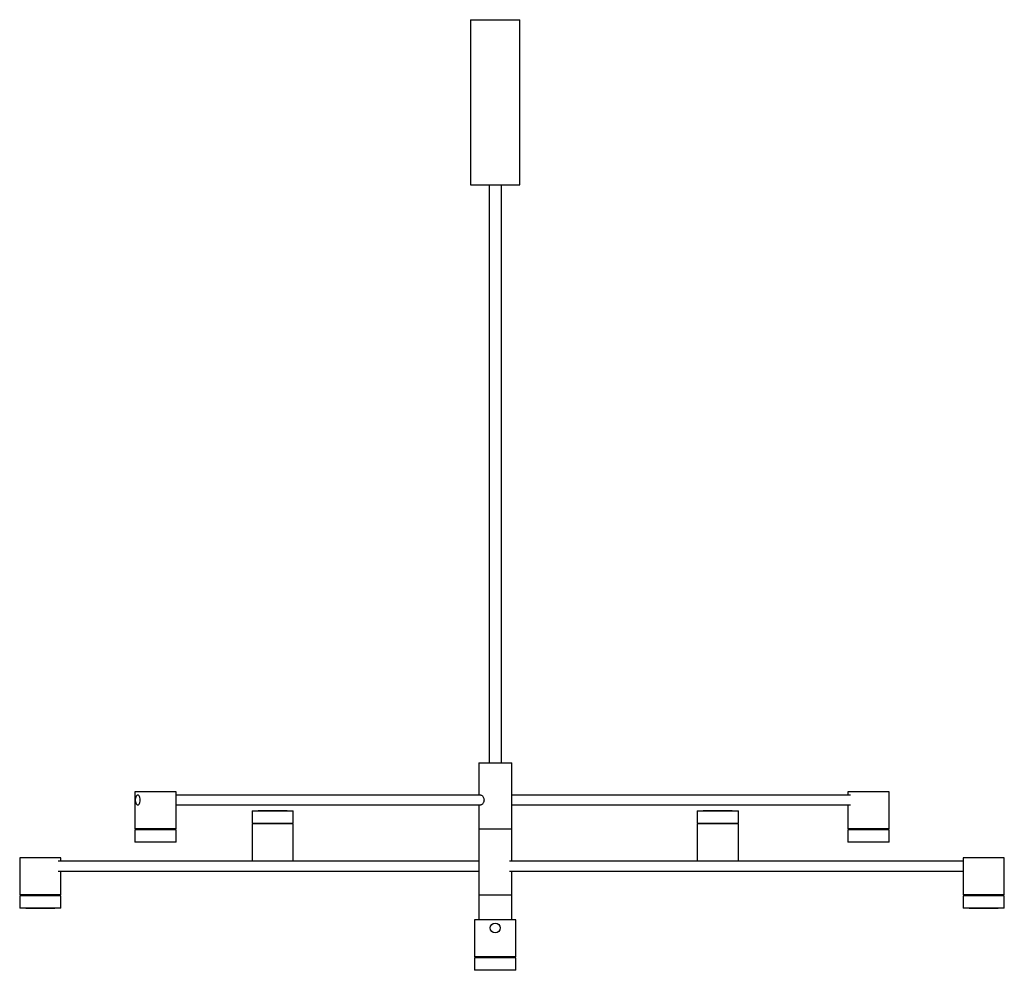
# Paper-space layout '_Derecha' of a CAD drawing. Header units: millimetres. Extents: x -576 to 617, y -11 to 1140.
import ezdxf

# ---------------------------------------------------------------- set-up
doc = ezdxf.new("R2010")
doc.units = ezdxf.units.MM

psp = doc.layouts.new('_Derecha')

# ---------------------------------------------------------------- linework, layer by layer
at = {"color": 7, "linetype": 'Continuous', "lineweight": 25}
for p, q in [((-30, 1140), (-30, 940)), ((-30, 1140), (30, 1140)), ((30, 940), (30, 1140)), ((-30, 940), (30, 940)), ((-7.5, 940), (-7.5, 240)), ((7.5, 240), (7.5, 940)), ((-20, 240), (-20, 201)), ((-20, 240), (20, 240)), ((20, 121), (20, 240)), ((-436.4, 205), (-436.4, 160)), ((-386.4, 205), (-436.4, 205)), ((-386.4, 160), (-386.4, 205)), ((427.1, 205), (427.1, 201)), ((477.1, 205), (427.1, 205)), ((477.1, 160), (477.1, 205)), ((-17.3, 201), (-386.4, 201)), ((430.4, 201), (20, 201)), ((-386.4, 189), (-17.3, 189)), ((-294.6, 182), (-294.6, 167)), ((-294.6, 182), (-244.6, 182)), ((-287.1, 182.2), (-287.1, 182)), ((-287.1, 182.2), (-252.1, 182.2)), ((-252.1, 182), (-252.1, 182.2)), ((-244.6, 167), (-244.6, 182)), ((-20, 189), (-20, 50)), ((20, 189), (430.4, 189)), ((244.6, 182), (244.6, 167)), ((244.6, 182), (294.6, 182)), ((252.1, 182.2), (252.1, 182)), ((252.1, 182.2), (287.1, 182.2)), ((287.1, 182), (287.1, 182.2)), ((294.6, 167), (294.6, 182)), ((427.1, 189), (427.1, 160)), ((-294.6, 167), (-244.6, 167)), ((-293.6, 167), (-293.6, 166)), ((-245.6, 166), (-245.6, 167)), ((244.6, 167), (294.6, 167)), ((245.6, 167), (245.6, 166)), ((293.6, 166), (293.6, 167)), ((-386.4, 160), (-436.4, 160)), ((-436.4, 159), (-436.4, 144)), ((-386.4, 159), (-436.4, 159)), ((-435.4, 160), (-435.4, 159)), ((-387.4, 159), (-387.4, 160)), ((-386.4, 144), (-386.4, 159)), ((-294.6, 166), (-294.6, 121)), ((-244.6, 166), (-294.6, 166)), ((-244.6, 121), (-244.6, 166)), ((-20, 160), (20, 160)), ((244.6, 166), (244.6, 121)), ((294.6, 166), (244.6, 166)), ((294.6, 121), (294.6, 166)), ((477.1, 160), (427.1, 160)), ((427.1, 159), (427.1, 144)), ((477.1, 159), (427.1, 159)), ((429.1, 160), (429.1, 159)), ((475.1, 159), (475.1, 160)), ((477.1, 144), (477.1, 159)), ((-386.4, 144), (-436.4, 144)), ((-428.9, 144), (-428.9, 143.8)), ((-393.9, 143.8), (-428.9, 143.8)), ((-393.9, 143.8), (-393.9, 144)), ((477.1, 144), (427.1, 144)), ((434.6, 144), (434.6, 143.8)), ((469.6, 143.8), (434.6, 143.8)), ((469.6, 143.8), (469.6, 144)), ((-576, 125), (-576, 80)), ((-526, 125), (-576, 125)), ((-20, 121), (-529.4, 121)), ((-526, 121), (-526, 125)), ((566.7, 121), (17.3, 121)), ((566.7, 125), (566.7, 80)), ((616.7, 125), (566.7, 125)), ((616.7, 80), (616.7, 125)), ((-529.4, 109), (-20, 109)), ((-526, 80), (-526, 109)), ((17.3, 109), (566.7, 109)), ((20, 50), (20, 109)), ((-526, 80), (-576, 80)), ((-576, 79), (-576, 64)), ((-526, 79), (-576, 79)), ((-575, 80), (-575, 79)), ((-527, 79), (-527, 80)), ((-526, 64), (-526, 79)), ((-20, 80), (20, 80)), ((616.7, 80), (566.7, 80)), ((566.7, 79), (566.7, 64)), ((616.7, 79), (566.7, 79)), ((567.7, 80), (567.7, 79)), ((615.7, 79), (615.7, 80)), ((616.7, 64), (616.7, 79)), ((-526, 64), (-576, 64)), ((-568.5, 64), (-568.5, 63.7)), ((-533.5, 63.7), (-568.5, 63.7)), ((-533.5, 63.7), (-533.5, 64)), ((616.7, 64), (566.7, 64)), ((574.2, 64), (574.2, 63.7)), ((609.2, 63.7), (574.2, 63.7)), ((609.2, 63.7), (609.2, 64)), ((-25, 50), (-25, 5)), ((25, 50), (-25, 50)), ((25, 5), (25, 50)), ((25, 5), (-25, 5)), ((-25, 4), (-25, -11)), ((25, 4), (-25, 4)), ((-24, 5), (-24, 4)), ((24, 4), (24, 5)), ((25, -11), (25, 4)), ((25, -11), (-25, -11)), ((-17.5, -11), (-17.5, -11.2)), ((17.5, -11.2), (-17.5, -11.2)), ((17.5, -11.2), (17.5, -11))]:
    psp.add_line(p, q, dxfattribs=at)
at = {"color": 7, "linetype": 'Continuous', "lineweight": 25, "flags": 128}
psp.add_lwpolyline([(-430, 195), (-430.1, 196.5), (-430.4, 197.9), (-430.8, 199.1), (-431.4, 200.1), (-432.1, 200.7), (-432.8, 201), (-433.6, 200.9), (-434.3, 200.4), (-434.9, 199.6), (-435.4, 198.5), (-435.8, 197.2), (-436, 195.8), (-436, 194.2), (-435.8, 192.8), (-435.4, 191.5), (-434.9, 190.4), (-434.3, 189.6), (-433.6, 189.1), (-432.8, 189), (-432.1, 189.3), (-431.4, 189.9), (-430.8, 190.9), (-430.4, 192.1), (-430.1, 193.5), (-430, 195)], dxfattribs=at)
at = {"color": 7, "linetype": 'Continuous', "lineweight": 25}
psp.add_circle((0, 40), 6, dxfattribs=at)
for points, knots in [([(-17.3, 201), (-17, 200.9), (-16.4, 200.9), (-15.4, 200), (-14.4, 198.7), (-13.7, 196.9), (-13.6, 195.6), (-13.5, 195)], [0, 0, 0, 0, 0.170218, 0.375471, 0.587335, 0.805414, 1, 1, 1, 1]), ([(-13.5, 195), (-13.6, 194.3), (-13.7, 193), (-14.4, 191.3), (-15.4, 189.9), (-16.5, 189.1), (-17.1, 189.1), (-17.3, 189.1)], [0, 0, 0, 0, 0.208088, 0.415942, 0.629773, 0.847936, 1, 1, 1, 1])]:
    psp.add_open_spline(points, degree=3, knots=knots, dxfattribs=at)

doc.saveas('drawing.dxf')
